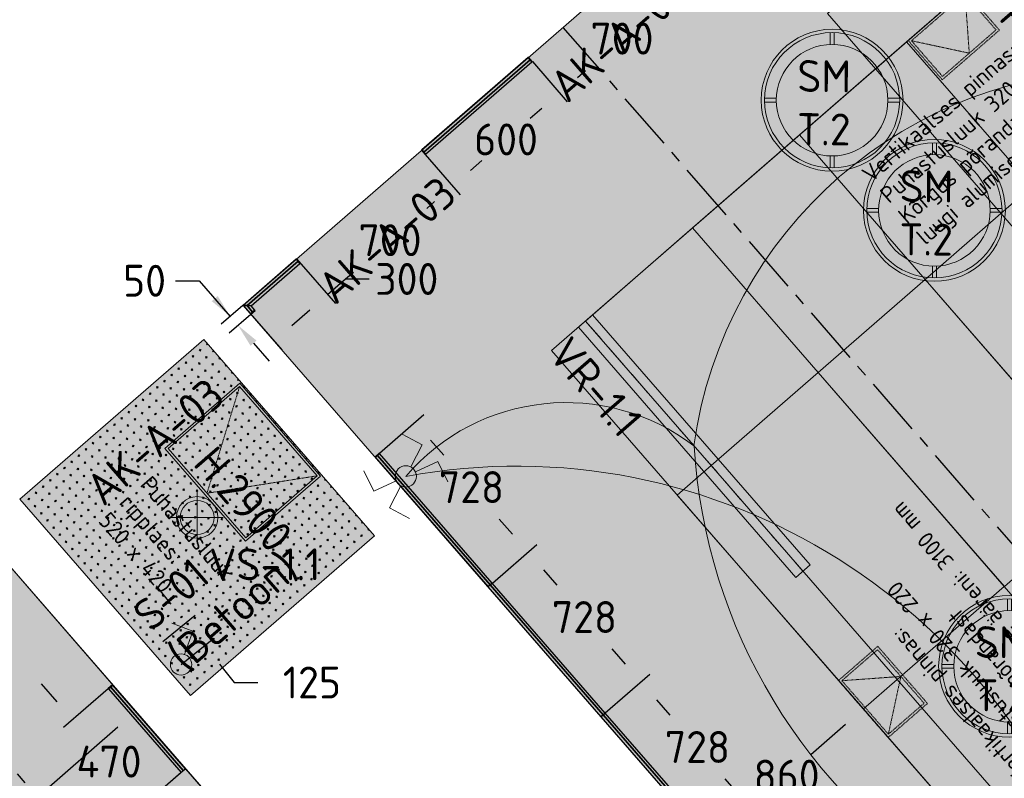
# Model space of a CAD drawing. Header units: millimetres. Extents: x -3074 to 179405, y -22 to 114374.
# Tile 96 of 184: x 137660 to 141824, y 87831 to 91040. Entities that reach past the tile are written whole.
import ezdxf

# ---------------------------------------------------------------- set-up
doc = ezdxf.new("R2010")
doc.units = ezdxf.units.MM
for name, pattern in [('Center', [400, 250, -50, 50, -50]), ('Hidden', [4, 2, -2]), ('Hidden 100.00_ 50.00', [150, 100, -50])]:
    doc.linetypes.add(name, pattern=pattern)
doc.layers.get('0').update_dxf_attribs({"true_color": 0x000000})
for name, color, linetype, lineweight, true_color in [('_SA-LAGI', 7, 'Continuous', 9, 0x5b5b5b), ('_SA-LAGI_eriosade seadmed', 7, 'Continuous', 5, 0x9900cc), ('_SA-LAGI_hatch', 7, 'Continuous', 5, 0x787878), ('_SA-PORAND', 7, 'Continuous', 9, 0x5b5b5b), ('_SA-PORAND_hatch', 254, 'Continuous', 9, 0xbebebe), ('_SA-SEIN', 250, 'Continuous', 30, 0x333333), ('_SA-SEIN_dim', 1, 'Continuous', 13, 0xff0000), ('_SA-SISUSTUS_kohtkindel', 7, 'Continuous', 15, 0x7f4f3f), ('_SA-SISUSTUS_lahtine', 7, 'Continuous', 18, 0x7f4f3f), ('_SA-VALGUSTUS', 20, 'Continuous', 13, 0xff3f00), ('_SA-VALGUSTUS_DIM', 240, 'Continuous', 13, 0xff003f), ('_SA-VALGUSTUS_lulitid', 240, 'Continuous', 9, 0xff003f), ('_SA-VALGUSTUS_valgusgrupid', 240, 'Continuous', 9, 0xff003f)]:
    doc.layers.add(name, color=color, linetype=linetype, lineweight=lineweight, true_color=true_color)
for name, color, linetype, true_color in [('_SA-LAGI_DIM', 250, 'Continuous', 0x333333), ('_SA-LAGI_tekst', 7, 'Continuous', 0x7f4f3f), ('_SA-SEIN_tekst', 250, 'Continuous', 0x333333), ('_SA-SISUSTUS_tekst', 7, 'Continuous', 0x7f4f3f), ('_SA-VALGUSTUS_abi', 7, 'Center', 0xff9f7f), ('Default', 7, 'Continuous', 0x000000)]:
    doc.layers.add(name, color=color, linetype=linetype, true_color=true_color)
doc.styles.add('DIN Pro Light-Light', font='txt')
doc.styles.add('DIN Pro Medium-Medium', font='txt')
doc.dimstyles.new('INP_100_DIM', dxfattribs={"dimtxt": 135, "dimasz": 100, "dimexe": 50, "dimexo": 0.5, "dimgap": 20, "dimtad": 0, "dimtih": 1, "dimtoh": 1, "dimdec": 0, "dimzin": 1, "dimdsep": 46, "dimtxsty": 'DIN Pro Light-Light', "dimcen": 2.5, "dimadec": 1, "dimazin": 1, "dimtfac": 1, "dimtdec": 4, "dimtix": 1, "dimtofl": 0, "dimtmove": 1, "dimatfit": 3, "dimfxl": 1, "dimtolj": 1, "dimtzin": 1, "dimarcsym": 0})
pattern_1 = [(41, (-9.43, -8.2), (-65.605903, 75.47096), [25, -75]), (131, (8.2, -9.43), (-75.47096, -65.605903), [25, -75])]

# ---------------------------------------------------------------- blocks, each defined once
blk = doc.blocks.new('SM-T.2')
at = {"color": 0, "lineweight": -2}
for p, q in [((-8.2, -64.2), (-8.2, -14.2)), ((8.2, -64.2), (8.2, -14.2)), ((-285.8, -291.8), (-235.8, -291.8)), ((-285.8, -308.2), (-235.8, -308.2)), ((235.8, -291.8), (285.8, -291.8)), ((235.8, -308.2), (285.8, -308.2)), ((-8.2, -585.8), (-8.2, -535.8)), ((8.2, -585.8), (8.2, -535.8))]:
    blk.add_line(p, q, dxfattribs=at)
for radius in [300, 285.9, 235.9]:
    blk.add_circle((0, -300), radius, dxfattribs=at)
at = {"color": 0, "linetype": 'ByBlock', "lineweight": -2, "insert": (-146.3, -129.7), "char_height": 135, "width": 767.213, "attachment_point": 1, "rotation": 359.5198, "style": 'DIN Pro Medium-Medium'}
blk.add_mtext('{\\fDIN Pro;SM}\\P{\\fDIN Pro;T.2}\\P', dxfattribs=at)
blk = doc.blocks.new('SM-L.5')
at = {"color": 0, "linetype": 'Hidden 100.00_ 50.00', "lineweight": -2}
for p, q in [((300, -231.1), (300, 0)), ((-300, 0), (-300, -231.1)), ((-300, -231.1), (300, -231.1))]:
    blk.add_line(p, q, dxfattribs=at)
at = {"color": 0, "lineweight": -2}
blk.add_lwpolyline([(600, 0), (600, -1200), (-600, -1200), (-600, 0)], close=True, dxfattribs=at)
at = {"color": 0, "linetype": 'ByBlock', "lineweight": -2, "insert": (-297.6, -535.4), "char_height": 135, "width": 1463.607, "attachment_point": 1, "style": 'DIN Pro Medium-Medium'}
blk.add_mtext('SM-L.5', dxfattribs=at)
blk = doc.blocks.new('*D154')
at = {"layer": '_SA-SEIN_dim', "color": 0, "lineweight": -2}
for p, q in [((139181.3, 89206.7), (139369.6, 89370.4)), ((139397.4, 89262.1), (139453.5, 89197.6)), ((139744.1, 88863.4), (139688, 88927.9)), ((139659.2, 88657.1), (139847.4, 88820.7))]:
    blk.add_line(p, q, dxfattribs=at)
at = {"layer": '_SA-SEIN_dim', "color": 0}
for points in [[(139410, 89273), (139384.9, 89251.1), (139331.8, 89337.6)], [(139731.5, 88852.4), (139756.6, 88874.3), (139809.7, 88787.9)]]:
    blk.add_solid(points, dxfattribs=at)
at = {"layer": 'Defpoints', "color": 0}
for p in [(139331.8, 89337.6), (139180.9, 89206.4), (139658.8, 88656.8)]:
    blk.add_point(p, dxfattribs=at)
at = {"layer": '_SA-SEIN_dim', "color": 0, "insert": (139570.7, 89062.7), "char_height": 135, "attachment_point": 5, "style": 'DIN Pro Light-Light'}
blk.add_mtext('\\A1;728', dxfattribs=at)
blk = doc.blocks.new('*D155')
at = {"layer": '_SA-SEIN_dim', "color": 0, "lineweight": -2}
for p, q in [((139659.2, 88657.1), (139847.4, 88820.7)), ((139875.3, 88712.4), (139931.3, 88647.9)), ((140221.9, 88313.7), (140165.8, 88378.2)), ((140136.9, 88107.4), (140325.2, 88271.1))]:
    blk.add_line(p, q, dxfattribs=at)
at = {"layer": '_SA-SEIN_dim', "color": 0}
for points in [[(139887.8, 88723.4), (139862.7, 88701.5), (139809.7, 88787.9)], [(140209.3, 88302.8), (140234.4, 88324.7), (140287.5, 88238.3)]]:
    blk.add_solid(points, dxfattribs=at)
at = {"layer": 'Defpoints', "color": 0}
for p in [(139809.7, 88787.9), (139658.8, 88656.8), (140136.5, 88107)]:
    blk.add_point(p, dxfattribs=at)
at = {"layer": '_SA-SEIN_dim', "color": 0, "insert": (140048.6, 88513.1), "char_height": 135, "attachment_point": 5, "style": 'DIN Pro Light-Light'}
blk.add_mtext('\\A1;728', dxfattribs=at)
blk = doc.blocks.new('*D156')
at = {"layer": '_SA-SEIN_dim', "color": 0, "lineweight": -2}
for p, q in [((140136.9, 88107.4), (140325.2, 88271.1)), ((140353.1, 88162.8), (140409.2, 88098.3)), ((140699.7, 87764.1), (140643.6, 87828.6)), ((140614.7, 87557.7), (140803, 87721.4))]:
    blk.add_line(p, q, dxfattribs=at)
at = {"layer": '_SA-SEIN_dim', "color": 0}
for points in [[(140365.7, 88173.7), (140340.5, 88151.9), (140287.5, 88238.3)], [(140687.1, 87753.1), (140712.3, 87775), (140765.3, 87688.6)]]:
    blk.add_solid(points, dxfattribs=at)
at = {"layer": 'Defpoints', "color": 0}
for p in [(140287.5, 88238.3), (140136.5, 88107), (140614.4, 87557.4)]:
    blk.add_point(p, dxfattribs=at)
at = {"layer": '_SA-SEIN_dim', "color": 0, "insert": (140526.4, 87963.4), "char_height": 135, "attachment_point": 5, "style": 'DIN Pro Light-Light'}
blk.add_mtext('\\A1;728', dxfattribs=at)
blk = doc.blocks.new('*D183')
at = {"layer": '_SA-SEIN_dim', "color": 0, "lineweight": -2}
for p, q in [((138319.4, 89935.9), (138419.4, 89935.9)), ((138419.4, 89935.9), (138550.6, 89784.9)), ((138604.2, 89831.6), (138512.8, 89752.1)), ((138637, 89793.8), (138545.6, 89714.4)), ((138649, 89671.7), (138714.6, 89596.3))]:
    blk.add_line(p, q, dxfattribs=at)
at = {"layer": '_SA-SEIN_dim', "color": 0}
for points in [[(138472.4, 89849.5), (138497.5, 89871.3), (138550.6, 89784.9)], [(138661.6, 89682.7), (138636.4, 89660.8), (138583.4, 89747.2)]]:
    blk.add_solid(points, dxfattribs=at)
at = {"layer": 'Defpoints', "color": 0}
for p in [(138604.6, 89831.9), (138637.4, 89794.2), (138583.4, 89747.2)]:
    blk.add_point(p, dxfattribs=at)
at = {"layer": '_SA-SEIN_dim', "color": 0, "insert": (138188, 89935.9), "char_height": 135, "attachment_point": 5, "style": 'DIN Pro Light-Light'}
blk.add_mtext('\\A1;50', dxfattribs=at)
blk = doc.blocks.new('*D203')
at = {"layer": '_SA-SEIN_dim', "color": 0, "lineweight": -2}
for p, q in [((140356.5, 91322.3), (140504.4, 91152.2)), ((140396.2, 91124.3), (140362.6, 91095.1)), ((139828.2, 90863.1), (139976.1, 90692.9)), ((140018.8, 90796.3), (140052.4, 90825.4))]:
    blk.add_line(p, q, dxfattribs=at)
at = {"layer": '_SA-SEIN_dim', "color": 0}
for points in [[(140407.1, 91111.7), (140385.2, 91136.9), (140471.6, 91189.9)], [(140007.9, 90808.8), (140029.7, 90783.7), (139943.3, 90730.6)]]:
    blk.add_solid(points, dxfattribs=at)
at = {"layer": 'Defpoints', "color": 0}
for p in [(140356.2, 91322.7), (140471.6, 91189.9), (139827.9, 90863.5)]:
    blk.add_point(p, dxfattribs=at)
at = {"layer": '_SA-SEIN_dim', "color": 0, "insert": (140207.5, 90960.3), "char_height": 135, "attachment_point": 5, "style": 'DIN Pro Light-Light'}
blk.add_mtext('\\A1;700', dxfattribs=at)
blk = doc.blocks.new('*D204')
at = {"layer": '_SA-SEIN_dim', "color": 0, "lineweight": -2}
for p, q in [((139828.2, 90863.1), (139976.1, 90692.9)), ((139867.9, 90665), (139818.9, 90622.4)), ((139375.4, 90469.5), (139523.3, 90299.3)), ((139566, 90402.6), (139615, 90445.2))]:
    blk.add_line(p, q, dxfattribs=at)
at = {"layer": '_SA-SEIN_dim', "color": 0}
for points in [[(139878.8, 90652.5), (139856.9, 90677.6), (139943.3, 90730.6)], [(139555, 90415.2), (139576.9, 90390), (139490.5, 90337)]]:
    blk.add_solid(points, dxfattribs=at)
at = {"layer": 'Defpoints', "color": 0}
for p in [(139827.9, 90863.5), (139943.3, 90730.6), (139375, 90469.8)]:
    blk.add_point(p, dxfattribs=at)
at = {"layer": '_SA-SEIN_dim', "color": 0, "insert": (139716.9, 90533.8), "char_height": 135, "attachment_point": 5, "style": 'DIN Pro Light-Light'}
blk.add_mtext('\\A1;600', dxfattribs=at)
blk = doc.blocks.new('*D205')
at = {"layer": '_SA-SEIN_dim', "color": 0, "lineweight": -2}
for p, q in [((139375.4, 90469.5), (139523.3, 90299.3)), ((139415, 90271.4), (139381.5, 90242.2)), ((138831.3, 90028.3), (138995, 89840)), ((139037.7, 89943.4), (139071.2, 89972.5))]:
    blk.add_line(p, q, dxfattribs=at)
at = {"layer": '_SA-SEIN_dim', "color": 0}
for points in [[(139426, 90258.8), (139404.1, 90284), (139490.5, 90337)], [(139026.8, 89956), (139048.6, 89930.8), (138962.2, 89877.8)]]:
    blk.add_solid(points, dxfattribs=at)
at = {"layer": 'Defpoints', "color": 0}
for p in [(139375, 90469.8), (139490.5, 90337), (138831, 90028.7)]:
    blk.add_point(p, dxfattribs=at)
at = {"layer": '_SA-SEIN_dim', "color": 0, "insert": (139226.4, 90107.4), "char_height": 135, "attachment_point": 5, "style": 'DIN Pro Light-Light'}
blk.add_mtext('\\A1;700', dxfattribs=at)
blk = doc.blocks.new('*D206')
at = {"layer": '_SA-SEIN_dim', "color": 0, "lineweight": -2}
for p, q in [((138831.3, 90028.3), (138995, 89840)), ((138962.2, 89877.8), (139037.7, 89943.4)), ((139037.7, 89943.4), (139137.7, 89943.4)), ((138604.9, 89831.5), (138768.6, 89643.2)), ((138811.3, 89746.6), (138886.7, 89812.2))]:
    blk.add_line(p, q, dxfattribs=at)
at = {"layer": '_SA-SEIN_dim', "color": 0}
for points in [[(138897.7, 89799.6), (138875.8, 89824.7), (138962.2, 89877.8)], [(138800.3, 89759.1), (138822.2, 89734), (138735.8, 89681)]]:
    blk.add_solid(points, dxfattribs=at)
at = {"layer": 'Defpoints', "color": 0}
for p in [(138831, 90028.7), (138962.2, 89877.8), (138604.6, 89831.9)]:
    blk.add_point(p, dxfattribs=at)
at = {"layer": '_SA-SEIN_dim', "color": 0, "insert": (139297.2, 89943.4), "char_height": 135, "attachment_point": 5, "style": 'DIN Pro Light-Light'}
blk.add_mtext('\\A1;300', dxfattribs=at)
blk = doc.blocks.new('*D207')
at = {"layer": '_SA-SEIN_dim', "color": 0, "lineweight": -2}
for p, q in [((137818, 88154.6), (137752.4, 88230.1)), ((138034.2, 88210), (137845.9, 88046.3)), ((138342.6, 87855.2), (138154.3, 87691.6)), ((138257.6, 87648.9), (138323.2, 87573.4))]:
    blk.add_line(p, q, dxfattribs=at)
at = {"layer": '_SA-SEIN_dim', "color": 0}
for points in [[(137805.5, 88143.7), (137830.6, 88165.5), (137883.6, 88079.1)], [(138270.2, 87659.8), (138245.1, 87638), (138192, 87724.4)]]:
    blk.add_solid(points, dxfattribs=at)
at = {"layer": 'Defpoints', "color": 0}
for p in [(138034.6, 88210.3), (138343, 87855.6), (138192, 87724.4)]:
    blk.add_point(p, dxfattribs=at)
at = {"layer": '_SA-SEIN_dim', "color": 0, "insert": (138037.8, 87901.7), "char_height": 135, "attachment_point": 5, "style": 'DIN Pro Light-Light'}
blk.add_mtext('\\A1;470', dxfattribs=at)
blk = doc.blocks.new('*D481')
at = {"layer": '_SA-LAGI_DIM', "color": 0, "lineweight": -2}
for p, q in [((138150.9, 88113.1), (138118.4, 88150.5)), ((138075.7, 88047.1), (137589.4, 87624.4)), ((136792.8, 86931.9), (137279.1, 87354.7)), ((136717, 86866.6), (136684.5, 86904))]:
    blk.add_line(p, q, dxfattribs=at)
at = {"layer": '_SA-LAGI_DIM', "color": 0}
for points in [[(138086.7, 88034.6), (138064.8, 88059.7), (138151.2, 88112.7)], [(136781.8, 86944.4), (136803.7, 86919.3), (136717.3, 86866.3)]]:
    blk.add_solid(points, dxfattribs=at)
at = {"layer": 'Defpoints', "color": 0}
for p in [(138151.2, 88112.7), (138151.2, 88112.7), (136717.3, 86866.3)]:
    blk.add_point(p, dxfattribs=at)
at = {"layer": '_SA-LAGI_DIM', "color": 0, "insert": (137434.2, 87489.5), "char_height": 135, "attachment_point": 5, "style": 'DIN Pro Light-Light'}
blk.add_mtext('\\A1;1900', dxfattribs=at)
blk = doc.blocks.new('*D499')
at = {"layer": '_SA-VALGUSTUS_DIM', "color": 0, "lineweight": -2}
for p, q in [((137004.2, 88440.7), (136815.9, 88277)), ((136919.3, 88234.3), (137214.1, 87895.2)), ((137743.3, 87286.4), (137448.5, 87625.5)), ((137959.5, 87341.8), (137771.2, 87178.1))]:
    blk.add_line(p, q, dxfattribs=at)
at = {"layer": '_SA-VALGUSTUS_DIM', "color": 0}
for points in [[(136931.8, 88245.3), (136906.7, 88223.4), (136853.6, 88309.8)], [(137730.7, 87275.4), (137755.9, 87297.3), (137808.9, 87210.9)]]:
    blk.add_solid(points, dxfattribs=at)
at = {"layer": 'Defpoints', "color": 0}
for p in [(137004.6, 88441), (136853.6, 88309.8), (137959.9, 87342.1)]:
    blk.add_point(p, dxfattribs=at)
at = {"layer": '_SA-VALGUSTUS_DIM', "color": 0, "insert": (137331.3, 87760.4), "char_height": 135, "attachment_point": 5, "style": 'DIN Pro Light-Light'}
blk.add_mtext('\\A1;1456', dxfattribs=at)
blk = doc.blocks.new('*D536')
at = {"layer": '_SA-VALGUSTUS_DIM', "color": 0, "lineweight": -2}
for p, q in [((138301.2, 88567.7), (138238.6, 88645.7)), ((138264.8, 88410.3), (138402.8, 88521)), ((138343, 88312.8), (138481, 88423.5)), ((138504.5, 88314.3), (138567.1, 88236.3)), ((138567.1, 88236.3), (138667.1, 88236.3))]:
    blk.add_line(p, q, dxfattribs=at)
at = {"layer": '_SA-VALGUSTUS_DIM', "color": 0}
for points in [[(138288.2, 88557.2), (138314.2, 88578.1), (138363.8, 88489.7)], [(138517.5, 88324.7), (138491.5, 88303.8), (138442, 88392.3)]]:
    blk.add_solid(points, dxfattribs=at)
at = {"layer": 'Defpoints', "color": 0}
for p in [(138264.4, 88409.9), (138442, 88392.3), (138342.6, 88312.5)]:
    blk.add_point(p, dxfattribs=at)
at = {"layer": '_SA-VALGUSTUS_DIM', "color": 0, "insert": (138895.9, 88236.3), "char_height": 135, "attachment_point": 5, "style": 'DIN Pro Light-Light'}
blk.add_mtext('\\A1;125', dxfattribs=at)
blk = doc.blocks.new('*D580')
at = {"layer": '_SA-LAGI_DIM', "color": 0, "lineweight": -2}
for p, q in [((141227.8, 88124.5), (141195.3, 88162)), ((141152.6, 88058.6), (141005.6, 87930.9)), ((140654.8, 87625.9), (140801.8, 87753.6)), ((140579, 87560.6), (140546.5, 87598))]:
    blk.add_line(p, q, dxfattribs=at)
at = {"layer": '_SA-LAGI_DIM', "color": 0}
for points in [[(141163.5, 88046.1), (141141.7, 88071.2), (141228.1, 88124.2)], [(140643.8, 87638.4), (140665.7, 87613.3), (140579.3, 87560.3)]]:
    blk.add_solid(points, dxfattribs=at)
at = {"layer": 'Defpoints', "color": 0}
for p in [(141228.1, 88124.2), (140579.3, 87560.3), (140579.4, 87560.2)]:
    blk.add_point(p, dxfattribs=at)
at = {"layer": '_SA-LAGI_DIM', "color": 0, "insert": (140903.7, 87842.2), "char_height": 135, "attachment_point": 5, "style": 'DIN Pro Light-Light'}
blk.add_mtext('\\A1;860', dxfattribs=at)
blk = doc.blocks.new('_SA Lyliti(syvistatud) 2xVeksel')
at = {"linetype": 'ByBlock', "lineweight": -2}
blk.add_hatch(color=0, dxfattribs=at).paths.add_polyline_path([(75, 0), (75, 1.7), (75, 3.3), (74.9, 5), (74.7, 6.7), (74.5, 8.5), (74.3, 10.2), (74.1, 11.9), (73.8, 13.7), (73.4, 15.4), (73, 17.1), (72.6, 18.9), (72.1, 20.6), (71.6, 22.4), (71, 24.1), (70.4, 25.9), (69.8, 27.6), (69, 29.3), (68.3, 31.1), (67.5, 32.8), (66.6, 34.5), (65.7, 36.1), (64.8, 37.8), (63.8, 39.4), (62.8, 41.1), (61.7, 42.7), (60.6, 44.2), (59.4, 45.8), (58.2, 47.3), (57, 48.8), (55.7, 50.2), (54.4, 51.7), (53.1, 53.1), (51.7, 54.4), (50.2, 55.7), (48.8, 57), (47.3, 58.2), (45.8, 59.4), (44.2, 60.6), (42.7, 61.7), (41.1, 62.8), (39.4, 63.8), (37.8, 64.8), (36.1, 65.7), (34.5, 66.6), (32.8, 67.5), (31.1, 68.3), (29.3, 69), (27.6, 69.8), (25.9, 70.4), (24.1, 71), (22.4, 71.6), (20.6, 72.1), (18.9, 72.6), (17.1, 73), (15.4, 73.4), (13.7, 73.8), (11.9, 74.1), (10.2, 74.3), (8.5, 74.5), (6.7, 74.7), (5, 74.9), (3.3, 75), (1.7, 75), (0, 75), (-1.7, 75), (-3.3, 75), (-5, 74.9), (-6.7, 74.7), (-8.5, 74.5), (-10.2, 74.3), (-11.9, 74.1), (-13.7, 73.8), (-15.4, 73.4), (-17.1, 73), (-18.9, 72.6), (-20.6, 72.1), (-22.4, 71.6), (-24.1, 71), (-25.9, 70.4), (-27.6, 69.8), (-29.3, 69), (-31.1, 68.3), (-32.8, 67.5), (-34.5, 66.6), (-36.1, 65.7), (-37.8, 64.8), (-39.4, 63.8), (-41.1, 62.8), (-42.7, 61.7), (-44.2, 60.6), (-45.8, 59.4), (-47.3, 58.2), (-48.8, 57), (-50.2, 55.7), (-51.7, 54.4), (-53.1, 53.1), (-54.4, 51.7), (-55.7, 50.2), (-57, 48.8), (-58.2, 47.3), (-59.4, 45.8), (-60.6, 44.2), (-61.7, 42.7), (-62.8, 41.1), (-63.8, 39.4), (-64.8, 37.8), (-65.7, 36.1), (-66.6, 34.5), (-67.5, 32.8), (-68.3, 31.1), (-69, 29.3), (-69.8, 27.6), (-70.4, 25.9), (-71, 24.1), (-71.6, 22.4), (-72.1, 20.6), (-72.6, 18.9), (-73, 17.1), (-73.4, 15.4), (-73.8, 13.7), (-74.1, 11.9), (-74.3, 10.2), (-74.5, 8.5), (-74.7, 6.7), (-74.9, 5), (-75, 3.3), (-75, 1.7), (-75, 0), (-75, -1.7), (-75, -3.3), (-74.9, -5), (-74.7, -6.7), (-74.5, -8.5), (-74.3, -10.2), (-74.1, -11.9), (-73.8, -13.7), (-73.4, -15.4), (-73, -17.1), (-72.6, -18.9), (-72.1, -20.6), (-71.6, -22.4), (-71, -24.1), (-70.4, -25.9), (-69.8, -27.6), (-69, -29.3), (-68.3, -31.1), (-67.5, -32.8), (-66.6, -34.5), (-65.7, -36.1), (-64.8, -37.8), (-63.8, -39.4), (-62.8, -41.1), (-61.7, -42.7), (-60.6, -44.2), (-59.4, -45.8), (-58.2, -47.3), (-57, -48.8), (-55.7, -50.2), (-54.4, -51.7), (-53.1, -53.1), (-51.7, -54.4), (-50.2, -55.7), (-48.8, -57), (-47.3, -58.2), (-45.8, -59.4), (-44.2, -60.6), (-42.7, -61.7), (-41.1, -62.8), (-39.4, -63.8), (-37.8, -64.8), (-36.1, -65.7), (-34.5, -66.6), (-32.8, -67.5), (-31.1, -68.3), (-29.3, -69), (-27.6, -69.8), (-25.9, -70.4), (-24.1, -71), (-22.4, -71.6), (-20.6, -72.1), (-18.9, -72.6), (-17.1, -73), (-15.4, -73.4), (-13.7, -73.8), (-11.9, -74.1), (-10.2, -74.3), (-8.5, -74.5), (-6.7, -74.7), (-5, -74.9), (-3.3, -75), (-1.7, -75), (0, -75), (1.7, -75), (3.3, -75), (5, -74.9), (6.7, -74.7), (8.5, -74.5), (10.2, -74.3), (11.9, -74.1), (13.7, -73.8), (15.4, -73.4), (17.1, -73), (18.9, -72.6), (20.6, -72.1), (22.4, -71.6), (24.1, -71), (25.9, -70.4), (27.6, -69.8), (29.3, -69), (31.1, -68.3), (32.8, -67.5), (34.5, -66.6), (36.1, -65.7), (37.8, -64.8), (39.4, -63.8), (41.1, -62.8), (42.7, -61.7), (44.2, -60.6), (45.8, -59.4), (47.3, -58.2), (48.8, -57), (50.2, -55.7), (51.7, -54.4), (53.1, -53.1), (54.4, -51.7), (55.7, -50.2), (57, -48.8), (58.2, -47.3), (59.4, -45.8), (60.6, -44.2), (61.7, -42.7), (62.8, -41.1), (63.8, -39.4), (64.8, -37.8), (65.7, -36.1), (66.6, -34.5), (67.5, -32.8), (68.3, -31.1), (69, -29.3), (69.8, -27.6), (70.4, -25.9), (71, -24.1), (71.6, -22.4), (72.1, -20.6), (72.6, -18.9), (73, -17.1), (73.4, -15.4), (73.8, -13.7), (74.1, -11.9), (74.3, -10.2), (74.5, -8.5), (74.7, -6.7), (74.9, -5), (75, -3.3), (75, -1.7)], flags=0)
at = {"color": 0, "linetype": 'ByBlock', "lineweight": -2}
for p, q in [((-81.1, 235.7), (-232.6, 187.2)), ((-24.4, 70.9), (-81.1, 235.7)), ((24.4, 70.9), (81.1, 235.7)), ((81.1, 235.7), (232.6, 187.2)), ((-24.4, -70.9), (-81.1, -235.7)), ((24.4, -70.9), (81.1, -235.7)), ((-81.1, -235.7), (-232.6, -187.2)), ((81.1, -235.7), (232.6, -187.2))]:
    blk.add_line(p, q, dxfattribs=at)
blk.add_circle((0, 0), 75, dxfattribs=at)
blk = doc.blocks.new('VR-1.1')
at = {"color": 0, "linetype": 'Hidden 100.00_ 50.00', "lineweight": -2}
blk.add_line((97, -19), (1499, -19), dxfattribs=at)
at = {"color": 0, "lineweight": -2}
blk.add_lwpolyline([(97, -59), (97, 21), (1499, 21), (1499, -59)], close=True, dxfattribs=at)
at = {"color": 0, "lineweight": -2, "insert": (97, -102.5), "char_height": 135, "width": 1330.82, "attachment_point": 1, "style": 'DIN Pro Medium-Medium'}
blk.add_mtext('VR-1.1', dxfattribs=at)
blk = doc.blocks.new('_SA Lyliti(syvistatud) x1')
at = {"linetype": 'ByBlock', "lineweight": -2}
blk.add_hatch(color=0, dxfattribs=at).paths.add_polyline_path([(75, 0), (75, 1.7), (75, 3.3), (74.9, 5), (74.7, 6.7), (74.5, 8.5), (74.3, 10.2), (74.1, 11.9), (73.8, 13.7), (73.4, 15.4), (73, 17.1), (72.6, 18.9), (72.1, 20.6), (71.6, 22.4), (71, 24.1), (70.4, 25.9), (69.8, 27.6), (69, 29.3), (68.3, 31.1), (67.5, 32.8), (66.6, 34.5), (65.7, 36.1), (64.8, 37.8), (63.8, 39.4), (62.8, 41.1), (61.7, 42.7), (60.6, 44.2), (59.4, 45.8), (58.2, 47.3), (57, 48.8), (55.7, 50.2), (54.4, 51.7), (53.1, 53.1), (51.7, 54.4), (50.2, 55.7), (48.8, 57), (47.3, 58.2), (45.8, 59.4), (44.2, 60.6), (42.7, 61.7), (41.1, 62.8), (39.4, 63.8), (37.8, 64.8), (36.1, 65.7), (34.5, 66.6), (32.8, 67.5), (31.1, 68.3), (29.3, 69), (27.6, 69.8), (25.9, 70.4), (24.1, 71), (22.4, 71.6), (20.6, 72.1), (18.9, 72.6), (17.1, 73), (15.4, 73.4), (13.7, 73.8), (11.9, 74.1), (10.2, 74.3), (8.5, 74.5), (6.7, 74.7), (5, 74.9), (3.3, 75), (1.7, 75), (0, 75), (-1.7, 75), (-3.3, 75), (-5, 74.9), (-6.7, 74.7), (-8.5, 74.5), (-10.2, 74.3), (-11.9, 74.1), (-13.7, 73.8), (-15.4, 73.4), (-17.1, 73), (-18.9, 72.6), (-20.6, 72.1), (-22.4, 71.6), (-24.1, 71), (-25.9, 70.4), (-27.6, 69.8), (-29.3, 69), (-31.1, 68.3), (-32.8, 67.5), (-34.5, 66.6), (-36.1, 65.7), (-37.8, 64.8), (-39.4, 63.8), (-41.1, 62.8), (-42.7, 61.7), (-44.2, 60.6), (-45.8, 59.4), (-47.3, 58.2), (-48.8, 57), (-50.2, 55.7), (-51.7, 54.4), (-53.1, 53.1), (-54.4, 51.7), (-55.7, 50.2), (-57, 48.8), (-58.2, 47.3), (-59.4, 45.8), (-60.6, 44.2), (-61.7, 42.7), (-62.8, 41.1), (-63.8, 39.4), (-64.8, 37.8), (-65.7, 36.1), (-66.6, 34.5), (-67.5, 32.8), (-68.3, 31.1), (-69, 29.3), (-69.8, 27.6), (-70.4, 25.9), (-71, 24.1), (-71.6, 22.4), (-72.1, 20.6), (-72.6, 18.9), (-73, 17.1), (-73.4, 15.4), (-73.8, 13.7), (-74.1, 11.9), (-74.3, 10.2), (-74.5, 8.5), (-74.7, 6.7), (-74.9, 5), (-75, 3.3), (-75, 1.7), (-75, 0), (-75, -1.7), (-75, -3.3), (-74.9, -5), (-74.7, -6.7), (-74.5, -8.5), (-74.3, -10.2), (-74.1, -11.9), (-73.8, -13.7), (-73.4, -15.4), (-73, -17.1), (-72.6, -18.9), (-72.1, -20.6), (-71.6, -22.4), (-71, -24.1), (-70.4, -25.9), (-69.8, -27.6), (-69, -29.3), (-68.3, -31.1), (-67.5, -32.8), (-66.6, -34.5), (-65.7, -36.1), (-64.8, -37.8), (-63.8, -39.4), (-62.8, -41.1), (-61.7, -42.7), (-60.6, -44.2), (-59.4, -45.8), (-58.2, -47.3), (-57, -48.8), (-55.7, -50.2), (-54.4, -51.7), (-53.1, -53.1), (-51.7, -54.4), (-50.2, -55.7), (-48.8, -57), (-47.3, -58.2), (-45.8, -59.4), (-44.2, -60.6), (-42.7, -61.7), (-41.1, -62.8), (-39.4, -63.8), (-37.8, -64.8), (-36.1, -65.7), (-34.5, -66.6), (-32.8, -67.5), (-31.1, -68.3), (-29.3, -69), (-27.6, -69.8), (-25.9, -70.4), (-24.1, -71), (-22.4, -71.6), (-20.6, -72.1), (-18.9, -72.6), (-17.1, -73), (-15.4, -73.4), (-13.7, -73.8), (-11.9, -74.1), (-10.2, -74.3), (-8.5, -74.5), (-6.7, -74.7), (-5, -74.9), (-3.3, -75), (-1.7, -75), (0, -75), (1.7, -75), (3.3, -75), (5, -74.9), (6.7, -74.7), (8.5, -74.5), (10.2, -74.3), (11.9, -74.1), (13.7, -73.8), (15.4, -73.4), (17.1, -73), (18.9, -72.6), (20.6, -72.1), (22.4, -71.6), (24.1, -71), (25.9, -70.4), (27.6, -69.8), (29.3, -69), (31.1, -68.3), (32.8, -67.5), (34.5, -66.6), (36.1, -65.7), (37.8, -64.8), (39.4, -63.8), (41.1, -62.8), (42.7, -61.7), (44.2, -60.6), (45.8, -59.4), (47.3, -58.2), (48.8, -57), (50.2, -55.7), (51.7, -54.4), (53.1, -53.1), (54.4, -51.7), (55.7, -50.2), (57, -48.8), (58.2, -47.3), (59.4, -45.8), (60.6, -44.2), (61.7, -42.7), (62.8, -41.1), (63.8, -39.4), (64.8, -37.8), (65.7, -36.1), (66.6, -34.5), (67.5, -32.8), (68.3, -31.1), (69, -29.3), (69.8, -27.6), (70.4, -25.9), (71, -24.1), (71.6, -22.4), (72.1, -20.6), (72.6, -18.9), (73, -17.1), (73.4, -15.4), (73.8, -13.7), (74.1, -11.9), (74.3, -10.2), (74.5, -8.5), (74.7, -6.7), (74.9, -5), (75, -3.3), (75, -1.7)], flags=0)
at = {"color": 0, "linetype": 'ByBlock', "lineweight": -2}
for p, q in [((-81.1, 235.7), (-232.6, 187.2)), ((-24.4, 70.9), (-81.1, 235.7))]:
    blk.add_line(p, q, dxfattribs=at)
blk.add_circle((0, 0), 75, dxfattribs=at)
blk = doc.blocks.new('VS-1.1 01')
at = {"color": 0, "linetype": 'ByBlock', "lineweight": -2}
for p, q in [((0, -220.5), (0, 220.5)), ((-220.5, 0), (220.5, 0))]:
    blk.add_line(p, q, dxfattribs=at)
for radius in [176, 144]:
    blk.add_circle((0, 0), radius, dxfattribs=at)
at = {"color": 0, "linetype": 'ByBlock', "lineweight": -2, "insert": (100, -262), "char_height": 270, "width": 2611.475, "attachment_point": 1, "style": 'DIN Pro Medium-Medium'}
blk.add_mtext('VS-1.1', dxfattribs=at)
blk = doc.blocks.new('Puhastusluuk ripplaes 520 x 420')
at = {"layer": '_SA-LAGI_eriosade seadmed'}
for points in [[(-471.8, 146.4), (-79.3, 487.6), (196.2, 170.6), (-196.2, -170.6)], [(-457.7, 145.4), (-80.3, 473.4), (182.1, 171.6), (-195.2, -156.5)]]:
    blk.add_lwpolyline(points, close=True, dxfattribs=at)
at = {"layer": '_SA-LAGI_eriosade seadmed', "linetype": 'Hidden'}
blk.add_lwpolyline([(-457.7, 145.4), (-6.6, 7.5), (-80.3, 473.4)], dxfattribs=at)
blk = doc.blocks.new('Vertikaalne puhastusluuk 320 x 220')
at = {"layer": '_SA-LAGI_eriosade seadmed', "linetype": 'Hidden'}
for points in [[(-23.6, 271), (-265.1, 61.1), (-120.8, -105), (120.8, 105)], [(-24.6, 256.9), (-251, 60.1), (-119.8, -90.9), (106.6, 106)]]:
    blk.add_lwpolyline(points, close=True, dxfattribs=at)
blk.add_lwpolyline([(-24.6, 256.9), (-6.6, 7.5), (-251, 60.1)], dxfattribs=at)

msp = doc.modelspace()

# ---------------------------------------------------------------- hatches: boundary and pattern name
at = {"layer": '_SA-LAGI_hatch'}
h = msp.add_hatch(dxfattribs=at)
h.set_pattern_fill('Plus', color=256, scale=100, angle=41, style=0, pattern_type=2)
h.set_pattern_definition(pattern_1)
h.paths.add_polyline_path([(138604.6, 89831.9), (149902.6, 99653.1), (153852.1, 95109.7), (142554.1, 85288.5), (138604.6, 89831.9)], flags=0)
h.paths.add_polyline_path([(139909.3, 89641.1), (149298.3, 97802.8), (151935.6, 94768.8), (142546.7, 86607.1)], flags=0)
h = msp.add_hatch(dxfattribs=at)
h.set_pattern_fill('Squares', color=256, scale=200, angle=41.0098, style=0, pattern_type=2)
h.set_pattern_definition([(41.009847, (-1e-15, -4e-15), (-32.809436, 37.729841), [50, -50]), (131.009847, (-1e-15, -4e-15), (-37.729841, -32.809436), [50, -50])])
h.paths.add_polyline_path([(142316.3, 91733.7), (144954.2, 88700.2), (142546.6, 86607), (139909.3, 89641.1)], flags=0)
h = msp.add_hatch(dxfattribs=at)
h.set_pattern_fill('Plus', color=256, scale=40, angle=41, style=0, pattern_type=2)
h.set_pattern_definition([(41, (-3.774, -3.28), (-26.242361, 30.188383), [10, -30]), (131, (3.28, -3.774), (-30.188383, -26.242361), [10, -30])])
h.paths.add_polyline_path([(137661.2, 89011.8), (138438.6, 89687.6), (139160.2, 88857.4), (138382.9, 88181.6)], flags=0)
h = msp.add_hatch(dxfattribs=at)
h.set_pattern_fill('Plus', color=256, scale=100, angle=41, style=0, pattern_type=2)
h.set_pattern_definition(pattern_1)
h.paths.add_polyline_path([(141444.6, 84324.1), (133693.8, 77586.4), (129744.3, 82129.7), (137495.1, 88867.5), (140165.1, 85796.1), (139863.2, 85533.7), (140781.7, 84477.1), (141083.5, 84739.5)], flags=0)
h.paths.add_polyline_path([(139354.7, 83832.3), (133686.8, 78905.3), (131049.4, 81939.3), (136717.3, 86866.3)], flags=0)
at = {"layer": '_SA-PORAND_hatch', "true_color": 0xf1f1e1}
for points in [[(149902.6, 99653.1), (150808, 98611.6), (150596.6, 98427.9), (153640.8, 94926), (144093.7, 86626.9), (143414.4, 86036.4), (142554.1, 85288.5), (140631.8, 87499.8), (140625.3, 87507.4), (138604.6, 89831.9)], [(139160.2, 88857.4), (138382.9, 88181.6), (137895.5, 88742.3), (137684.6, 88984.9), (137661.2, 89011.8), (137726, 89068.1), (138229.8, 89506.1), (138438.6, 89687.6), (138462, 89660.6), (138672.9, 89418)], [(137495.1, 88867.5), (138426.8, 87795.8), (138011.7, 87435), (141029.5, 83963.3), (133693.8, 77586.4), (129744.3, 82129.7)]]:
    msp.add_hatch(color=7, dxfattribs=at).paths.add_polyline_path(points, flags=0)

# ---------------------------------------------------------------- linework, layer by layer
at = {"layer": '_SA-LAGI'}
for points in [[(138604.6, 89831.9), (149902.6, 99653.1), (153852.1, 95109.7), (142554.1, 85288.5), (138604.6, 89831.9)], [(139909.3, 89641.1), (149298.3, 97802.8), (151935.6, 94768.8), (142546.7, 86607.1)], [(142316.2, 91734.1), (144954.1, 88700.6), (142546.7, 86607.6), (139909.3, 89641.1)], [(141444.6, 84324.1), (133693.8, 77586.4), (129744.3, 82129.7), (137495.1, 88867.5), (140165.1, 85796.1), (139863.2, 85533.7), (140781.7, 84477.1), (141083.5, 84739.5)]]:
    msp.add_lwpolyline(points, close=True, dxfattribs=at)
msp.add_lwpolyline([(137661.2, 89011.8), (138438.6, 89687.6), (139160.2, 88857.4), (138382.9, 88181.6), (137661.2, 89011.8), (137661.2, 89011.8)], dxfattribs=at)
at = {"layer": '_SA-LAGI_hatch'}
for points in [[(141410.7, 90946.7), (141863.5, 91340.4), (142395, 90729.2), (141942.2, 90335.4)], [(140958, 90553), (141410.7, 90946.7), (141942.2, 90335.4), (141489.5, 89941.7)], [(140505.2, 90159.2), (140958, 90553), (141489.5, 89941.7), (141036.7, 89548)], [(141942.2, 90335.4), (142729.7, 89429.9), (142277.3, 89036.5), (141489.5, 89941.7)], [(140052.5, 89765.5), (140505.2, 90159.2), (141036.7, 89548), (140584, 89154.3)], [(141489.5, 89941.7), (142276.9, 89036.2), (141824.6, 88642.8), (141036.7, 89548)], [(141036.7, 89548), (141824.2, 88642.5), (141371.8, 88249.1), (140584, 89154.3)], [(140584, 89154.3), (141371.4, 88248.8), (141228.1, 88124.2), (140440.3, 89029.4)], [(142611.6, 87737), (141824.2, 88642.5), (141371.7, 88249.1), (142158.8, 87343.3)], [(142158.8, 87343.3), (141371.4, 88248.8), (141228.1, 88124.2), (142015.2, 87218.4)]]:
    msp.add_lwpolyline(points, close=True, dxfattribs=at)
at = {"layer": '_SA-PORAND'}
for points in [[(149902.6, 99653.1), (150808, 98611.6), (150596.6, 98427.9), (153640.8, 94926), (142554.1, 85288.5), (138604.6, 89831.9)], [(137495.1, 88867.5), (138426.8, 87795.8), (138011.7, 87435), (141029.5, 83963.3), (133693.8, 77586.4), (129744.3, 82129.7)]]:
    msp.add_lwpolyline(points, close=True, dxfattribs=at)
at = {"layer": '_SA-SEIN'}
for points in [[(139360.8, 90489.3), (139368.7, 90480.2), (139818.5, 90871.2), (139810.6, 90880.3)], [(139368.7, 90480.2), (139376.6, 90471.2), (139826.4, 90862.2), (139818.5, 90871.2)], [(139812.1, 90881.6), (139810.6, 90880.3), (139826.4, 90862.2), (139827.9, 90863.5)], [(139360.8, 90489.3), (139359.3, 90488), (139375, 90469.8), (139376.6, 90471.2)], [(138829.5, 90027.4), (138604.6, 89831.9), (138621.5, 89830.7), (138837.4, 90018.3)], [(138837.4, 90018.3), (138621.5, 89830.7), (138638.5, 89829.5), (138845.2, 90009.3)], [(138831, 90028.7), (138829.5, 90027.4), (138845.2, 90009.3), (138846.8, 90010.6)], [(138636.1, 89795.7), (138645.1, 89803.5), (138621.5, 89830.7), (138604.6, 89831.9)], [(138645.1, 89803.5), (138654.2, 89811.4), (138638.5, 89829.5), (138621.5, 89830.7)], [(138636.1, 89795.7), (138637.4, 89794.2), (138655.5, 89809.9), (138654.2, 89811.4)], [(139162.8, 89190.6), (139164.1, 89189.1), (139182.3, 89204.9), (139180.9, 89206.4)], [(139649.8, 88648.9), (139658.8, 88656.8), (139182.3, 89204.9), (139173.2, 89197)], [(139640.7, 88641.1), (139649.8, 88648.9), (139173.2, 89197), (139164.1, 89189.1)], [(140118.4, 88091.3), (140127.5, 88099.2), (139649.7, 88648.8), (139640.6, 88640.9)], [(140127.5, 88099.2), (140136.5, 88107), (139658.7, 88656.7), (139649.7, 88648.8)], [(138052.8, 88226), (138034.6, 88210.3), (138035.9, 88208.8), (138054.1, 88224.4)], [(138352.1, 87863.4), (138045, 88216.6), (138035.9, 88208.8), (138343, 87855.6)], [(138361.2, 87871.2), (138054.1, 88224.4), (138045, 88216.6), (138352.1, 87863.4)], [(140596.2, 87541.6), (140605.3, 87549.5), (140127.5, 88099.2), (140118.4, 88091.3)], [(140605.3, 87549.5), (140614.4, 87557.4), (140136.5, 88107), (140127.5, 88099.2)]]:
    msp.add_lwpolyline(points, close=True, dxfattribs=at)
at = {"layer": '_SA-SISUSTUS_kohtkindel'}
msp.add_lwpolyline([(137870.6, 87444.9), (140954.1, 83897.7), (141444.6, 84324.1), (138361.2, 87871.3)], close=True, dxfattribs=at)
at = {"layer": '_SA-VALGUSTUS_abi'}
for p, q in [((139957.4, 91007.9), (143913.5, 86457)), ((141028.8, 83962.6), (135778.1, 90002.8))]:
    msp.add_line(p, q, dxfattribs=at)
at = {"layer": '_SA-VALGUSTUS_valgusgrupid'}
msp.add_arc((142334.8, 88987.6), 1840.1, 89.7986, 172.1912, dxfattribs=at)
at = {"layer": '_SA-VALGUSTUS_valgusgrupid', "extrusion": (0, 0, -1)}
for centre, radius, start, end in [((-139970.9, 88528.4), 891.9, 40.5517, 127.3291), ((-139760.6, 86593.5), 2557.8, 79.4716, 164.8478), ((-142860.7, 89376.5), 2351.9, 245.9246, 356.5882), ((-135724, 85608.2), 2676.4, 116.4683, 169.6208)]:
    msp.add_arc(centre, radius, start, end, dxfattribs=at)
at = {"layer": '_SA-VALGUSTUS_valgusgrupid'}
msp.add_rational_spline([(136916.8, 88004.1), (138360.6, 87805.4), (138707.9, 86549.5)], [1, 0.859422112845, 1], degree=2, dxfattribs=at)

# ---------------------------------------------------------------- block references
at = {"layer": '_SA-LAGI_eriosade seadmed', "rotation": 270.0000000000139}
msp.add_blockref('Puhastusluuk ripplaes 520 x 420', (138444.7, 89030.4, 2700), dxfattribs=at)
at = {"layer": '_SA-SISUSTUS_lahtine', "rotation": 311.0000116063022}
msp.add_blockref('SM-L.5', (142375.2, 91400.4), dxfattribs=at)
at = {"layer": '_SA-SISUSTUS_lahtine'}
for p in [(141095.9, 90999.7), (141528.7, 90533.6), (141846.6, 88604.8)]:
    msp.add_blockref('SM-T.2', p, dxfattribs=at)
at = {"layer": '_SA-VALGUSTUS', "rotation": 311.0000000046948}
for p in [(141832, 91442.4), (140003.8, 89851.2)]:
    msp.add_blockref('VR-1.1', p, dxfattribs=at)
at = {"layer": '_SA-VALGUSTUS', "xscale": 0.4999999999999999, "yscale": 0.4999999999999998, "zscale": 0.5, "rotation": 359.9999999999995}
msp.add_blockref('VS-1.1 01', (138410.7, 88934.6), dxfattribs=at)
at = {"layer": '_SA-VALGUSTUS_lulitid', "zscale": 0.6000000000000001}
for name, p, xscale, yscale, rotation in [('_SA Lyliti(syvistatud) 2xVeksel', (139293.2, 89108.3), 0.6000000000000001, 0.6000000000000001, 313.6649052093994), ('_SA Lyliti(syvistatud) x1', (138342.6, 88312.5), 0.6000000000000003, 0.6000000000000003, 321.3743022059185)]:
    msp.add_blockref(name, p, dxfattribs=dict(at, xscale=xscale, yscale=yscale, rotation=rotation))
at = {"layer": 'Default'}
for p, rotation in [((141682.8, 90891.2), 5.317887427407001e-12), ((141394.2, 88268.5), 90.00000000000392)]:
    msp.add_blockref('Vertikaalne puhastusluuk 320 x 220', p, dxfattribs=dict(at, rotation=rotation))

# ---------------------------------------------------------------- texts
at = {"layer": '_SA-LAGI_eriosade seadmed', "char_height": 70, "attachment_point": 1, "style": 'DIN Pro Light-Light'}
for s, insert, width, rotation in [('{\\fDIN Pro;Vertikaalses pinnas:}\\P{\\fDIN Pro;Puhastusluuk 320 x 220}\\P{\\fDIN Pro;Kõrgus põrandast}\\P{\\fDIN Pro;luugi alumise ääreni: 3100 mm}\\P', (141214.6, 90400.4, 30.1), 2841.311, 41), ('{\\fDIN Pro;Puhastusluuk }\\P{\\fDIN Pro;ripplaes:}\\P{\\fDIN Pro;520 x 420}\\P', (138217.9, 89116.9), 1353.333, 311), ('{\\fDIN Pro;Vertikaalses pinnas:}\\P{\\fDIN Pro;Puhastusluuk 320 x 220}\\P{\\fDIN Pro;Kõrgus põrandast}\\P{\\fDIN Pro;luugi alumise ääreni: 3100 mm}\\P', (141885, 87800.3, 30.1), 2841.311, 131)]:
    msp.add_mtext(s, dxfattribs=dict(at, insert=insert, width=width, rotation=rotation))
at = {"layer": '_SA-LAGI_tekst', "color": 1, "lineweight": -2, "true_color": 0xff0000, "insert": (138490.1, 89247.7), "char_height": 135, "width": 1416.393, "attachment_point": 1, "rotation": 311, "style": 'DIN Pro Medium-Medium'}
msp.add_mtext('H.2900', dxfattribs=at)
at = {"layer": '_SA-SEIN_tekst', "insert": (138126.9, 88547), "char_height": 135, "width": 1680.492, "attachment_point": 1, "rotation": 41, "style": 'DIN Pro Medium-Medium'}
msp.add_mtext('{\\fDIN Pro;S-01}\\P{\\fDIN Pro;(Betoon)}\\P', dxfattribs=at)
at = {"layer": '_SA-SISUSTUS_tekst', "char_height": 135, "width": 1693.77, "attachment_point": 1, "rotation": 40.9865, "style": 'DIN Pro Medium-Medium'}
for insert in [(139887.9, 90785.2), (138906.7, 89932.3), (137925.6, 89079.5)]:
    msp.add_mtext('AK-A-03', dxfattribs=dict(at, insert=insert))

# ---------------------------------------------------------------- dimensions: what is measured, and where the dimension line sits
at = {"layer": '_SA-LAGI_DIM'}
for base, p1, p2, angle, picture, middle in [((140579.3, 87560.3), (141228.1, 88124.2), (140579.4, 87560.2), 221, '*D580', (140903.7, 87842.2)), ((138151.2, 88112.7), (136717.3, 86866.3), (138151.2, 88112.7), 40.9997, '*D481', (137434.2, 87489.5))]:
    dim = msp.add_linear_dim(base=base, p1=p1, p2=p2, angle=angle, dimstyle='INP_100_DIM', override={"dimtxt": 135, "dimasz": 100, "dimexe": 50, "dimexo": 0.5, "dimgap": 20, "dimdec": 0, "dimzin": 1, "dimtxsty": 'DIN Pro Light-Light', "dimsah": 0, "dimcen": 2.5, "dimadec": 1, "dimazin": 1, "dimtix": 0, "dimtmove": 0, "dimtzin": 1}, dxfattribs=at)
    dim.commit()
    dim.dimension.update_dxf_attribs({"geometry": picture, "text_midpoint": middle})
at = {"layer": '_SA-SEIN_dim'}
for base, p1, p2, angle, picture, middle in [((140471.6, 91189.9), (139827.9, 90863.5), (140356.2, 91322.7), 41, '*D203', (140207.5, 90960.3)), ((139943.3, 90730.6), (139375, 90469.8), (139827.9, 90863.5), 41, '*D204', (139716.9, 90533.8)), ((139490.5, 90337), (138831, 90028.7), (139375, 90469.8), 41, '*D205', (139226.4, 90107.4)), ((138962.2, 89877.8), (138604.6, 89831.9), (138831, 90028.7), 41, '*D206', (139297.2, 89943.4)), ((139331.8, 89337.6), (139658.8, 88656.8), (139180.9, 89206.4), 131.0009, '*D154', (139570.7, 89062.7)), ((139809.7, 88787.9), (140136.5, 88107), (139658.8, 88656.8), 131.0009, '*D155', (140048.6, 88513.1)), ((140287.5, 88238.3), (140614.4, 87557.4), (140136.5, 88107), 131.0009, '*D156', (140526.4, 87963.4)), ((138192, 87724.4), (138034.6, 88210.3), (138343, 87855.6), 310.9997, '*D207', (138037.8, 87901.7))]:
    dim = msp.add_linear_dim(base=base, p1=p1, p2=p2, angle=angle, dimstyle='INP_100_DIM', override={"dimtxt": 135, "dimasz": 100, "dimexe": 50, "dimexo": 0.5, "dimgap": 20, "dimdec": 0, "dimzin": 1, "dimtxsty": 'DIN Pro Light-Light', "dimsah": 0, "dimcen": 2.5, "dimadec": 1, "dimazin": 1, "dimtix": 0, "dimtmove": 0, "dimtzin": 1}, dxfattribs=at)
    dim.commit()
    dim.dimension.update_dxf_attribs({"geometry": picture, "text_midpoint": middle})
dim = msp.add_linear_dim(base=(138583.4, 89747.2), p1=(138604.6, 89831.9), p2=(138637.4, 89794.2), angle=311, dimstyle='INP_100_DIM', override={"dimtxt": 135, "dimasz": 100, "dimexe": 50, "dimexo": 0.5, "dimgap": 20, "dimdec": 0, "dimzin": 1, "dimtxsty": 'DIN Pro Light-Light', "dimsah": 0, "dimcen": 2.5, "dimadec": 1, "dimazin": 1, "dimtix": 0, "dimtmove": 0, "dimtzin": 1}, dxfattribs=at)
dim.commit()
dim.dimension.update_dxf_attribs({"geometry": '*D183', "text_midpoint": (138188, 89935.9), "dimtype": 160})
at = {"layer": '_SA-VALGUSTUS_DIM'}
for base, p1, p2, angle, picture, middle in [((138442, 88392.3), (138264.4, 88409.9), (138342.6, 88312.5), 308.7432, '*D536', (138895.9, 88236.3)), ((136853.6, 88309.8), (137959.9, 87342.1), (137004.6, 88441), 131, '*D499', (137331.3, 87760.4))]:
    dim = msp.add_linear_dim(base=base, p1=p1, p2=p2, angle=angle, dimstyle='INP_100_DIM', override={"dimtxt": 135, "dimasz": 100, "dimexe": 50, "dimexo": 0.5, "dimgap": 20, "dimdec": 0, "dimzin": 1, "dimtxsty": 'DIN Pro Light-Light', "dimsah": 0, "dimcen": 2.5, "dimadec": 1, "dimazin": 1, "dimtix": 0, "dimtmove": 0, "dimtzin": 1}, dxfattribs=at)
    dim.commit()
    dim.dimension.update_dxf_attribs({"geometry": picture, "text_midpoint": middle})

doc.saveas('drawing.dxf')
